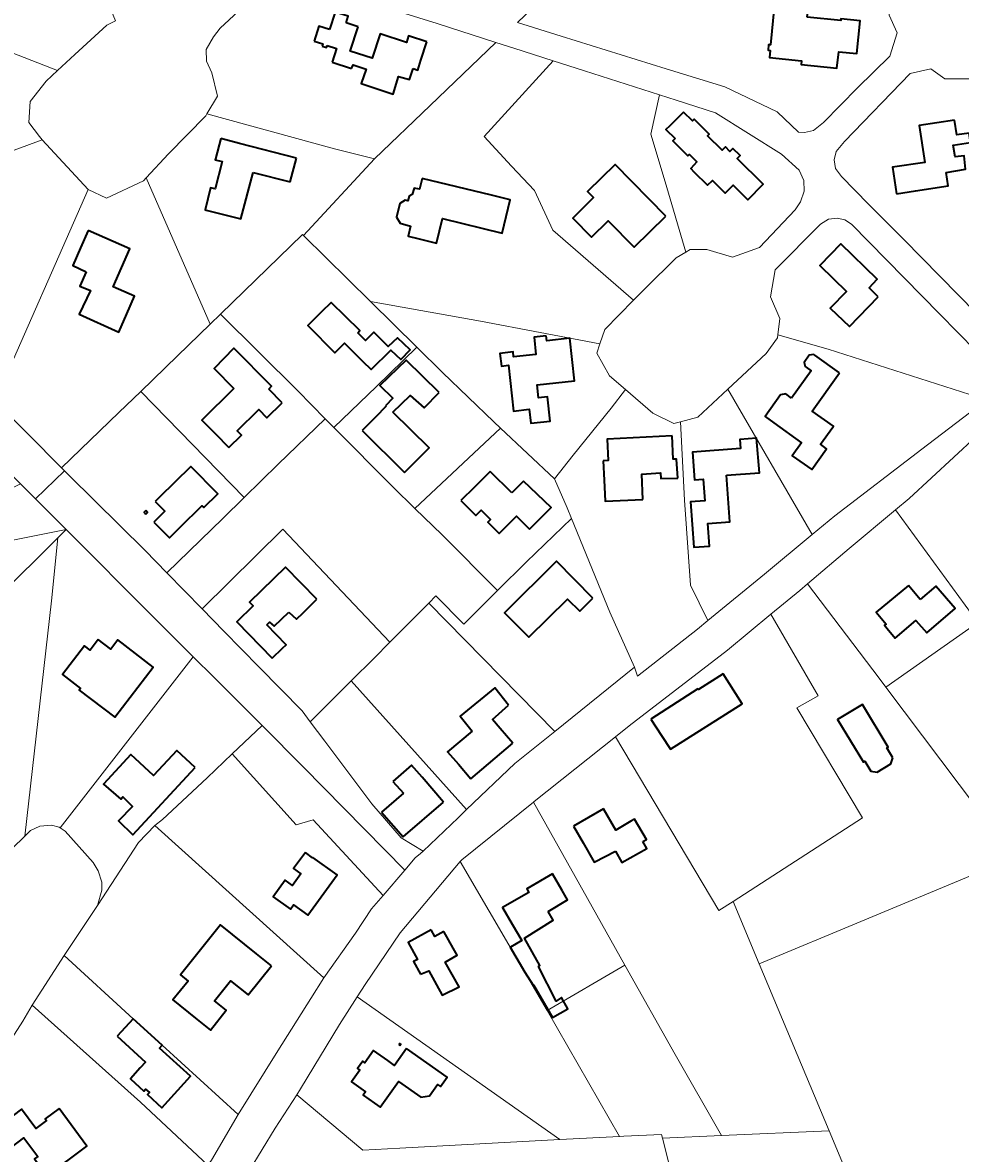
# Model space of a CAD drawing. Header units: metres. Extents: x 152747 to 157233, y 373738 to 378734.
# Tile 3 of 29: x 153740 to 153984, y 374339 to 374633. Entities that reach past the tile are written whole.
import ezdxf
from ezdxf.enums import TextEntityAlignment as Align

# ---------------------------------------------------------------- set-up
doc = ezdxf.new("R2010")
doc.units = ezdxf.units.M
for name, color, linetype, lineweight in [('B-XX-KG-GRENS_PERCEEL-GV', 150, 'Continuous', 18), ('B-XX-KG-GRENS_PERCEEL-S @ 0.001', 150, 'Continuous', 25), ('B-XX-OG-BEBOUWING-G', 7, 'Continuous', 35), ('B-XX-OG-BEBOUWING_HUISNUMMER-T18', 10, 'Continuous', 18), ('B-XX-OG-BEBOUWING_STRAATNAAM-T18', 10, 'Continuous', 18)]:
    doc.layers.add(name, color=color, linetype=linetype, lineweight=lineweight)
doc.styles.add('NLCS-ISO', font='NLCS-ISO.ttf', dxfattribs={"height": 1.8})
doc.styles.add('NLCS-ISO-M-T18', font='NLCS-ISO.ttf', dxfattribs={"height": 1.8})

# ---------------------------------------------------------------- blocks, each defined once
blk = doc.blocks.new('SKG-PERCEELNUMMER-SO')
at = {"layer": 'Defpoints'}
blk.add_point((0, 0), dxfattribs=at)
at = {"style": 'NLCS-ISO', "oblique": 10, "flags": 1}
blk.add_attdef('GEMEENTECODE', text='', height=1.8, dxfattribs=at).set_placement((0, 3), align=Align.MIDDLE_RIGHT)
at = {"style": 'NLCS-ISO', "oblique": 10}
blk.add_attdef('PERCEELNUMMER', text='', height=1.8, dxfattribs=at).set_placement((0, 0), align=Align.MIDDLE_CENTER)
at = {"style": 'NLCS-ISO', "oblique": 10, "flags": 1}
blk.add_attdef('SECTIE', text='', height=1.8, dxfattribs=at).set_placement((0, 2), align=Align.MIDDLE_LEFT)

msp = doc.modelspace()

# ---------------------------------------------------------------- linework, layer by layer
at = {"layer": 'B-XX-KG-GRENS_PERCEEL-GV'}
for points in [[(153704.404, 374638.003), (153748.9, 374620.609), (153753.417, 374624.817), (153761.704, 374632.419), (153763.981, 374633.574), (153759.464, 374644.44), (153759.912, 374644.664), (153757.039, 374650.483), (153756.967, 374650.447), (153747.73, 374672.666), (153744.759, 374678.247), (153739.71, 374673.23)], [(153877.729, 374642.11), (153876.341, 374640.766), (153868.424, 374633.132), (153879.748, 374629.522), (153907.042, 374621.11), (153922.318, 374616.374), (153935.948, 374609.872), (153941.464, 374604.594), (153942.998, 374604.546), (153945.39, 374605.042), (153947.987, 374607.11), (153956.813, 374616.137), (153965.171, 374624.385), (153967.112, 374630.425), (153965.003, 374634.979), (153964.924, 374637.394), (153888.753, 374652.778)], [(153787.687, 374609.331), (153820.889, 374600.295), (153831.296, 374597.639), (153845.699, 374611.527), (153862.76, 374627.954), (153847.52, 374632.821), (153825.965, 374639.585), (153813.827, 374643.546), (153805.901, 374643.808), (153800.498, 374640.38), (153791.186, 374631.646), (153789.43, 374629.39), (153787.482, 374626.11), (153787.567, 374623.038), (153788.992, 374620.035), (153790.475, 374614.002)], [(153668.745, 374602.477), (153668.397, 374601.174), (153668.356, 374600.006), (153669.189, 374598.728), (153669.275, 374598.538), (153686.573, 374581.229), (153720.688, 374593.652), (153744.925, 374602.645), (153744.183, 374603.448), (153741.435, 374607.115), (153741.743, 374612.601), (153745.933, 374617.844), (153748.9, 374620.609), (153704.404, 374638.003)], [(153877.713, 374623.16), (153867.437, 374626.46), (153862.76, 374627.954), (153845.699, 374611.527), (153831.296, 374597.639), (153812.821, 374577.74), (153830.212, 374560.613), (153858.795, 374555.451), (153889.85, 374549.555), (153891.107, 374553.348), (153898.609, 374560.967), (153877.605, 374579.168), (153872.81, 374589.471), (153866.895, 374595.758), (153859.802, 374603.522)], [(153905.341, 374614.33), (153885.87, 374620.541), (153877.713, 374623.16), (153859.802, 374603.522), (153866.895, 374595.758), (153872.81, 374589.471), (153877.605, 374579.168), (153898.609, 374560.967), (153901.676, 374564.082), (153909.687, 374571.93), (153912.142, 374573.446), (153906.798, 374591.738), (153903.092, 374604.116)], [(153990.159, 374594.368), (153990.17, 374596.739), (153989.68, 374620.742), (153986.411, 374618.544), (153986.355, 374618.506), (153979.449, 374618.474), (153975.83, 374621.048), (153970.477, 374619.816), (153953.44, 374602.214), (153951.224, 374599.545), (153950.711, 374597.416), (153951.082, 374595.127), (153952.641, 374593.05), (153959.622, 374585.936), (153968.824, 374576.746), (153987.647, 374557.608), (153991.487, 374553.89), (153990.831, 374561.973), (153990.132, 374588.449)], [(153905.341, 374614.33), (153903.092, 374604.116), (153906.798, 374591.738), (153912.142, 374573.446), (153913.274, 374574.145), (153917.612, 374574.132), (153924.3, 374572.123), (153931.346, 374574.67), (153940.625, 374584.404), (153942.011, 374586.486), (153942.891, 374589.268), (153942.813, 374592.044), (153941.605, 374594.705), (153937.051, 374598.849), (153919.882, 374609.598), (153909.702, 374612.938)], [(153771.965, 374592.728), (153788.56, 374554.697), (153791.229, 374557.297), (153812.523, 374578.034), (153812.821, 374577.74), (153831.296, 374597.639), (153820.889, 374600.295), (153787.687, 374609.331), (153787.414, 374608.874), (153777.722, 374598.937)], [(153668.745, 374602.477), (153667.096, 374600.774), (153665.787, 374599.422), (153657.292, 374591.111), (153658.646, 374591.683), (153660.415, 374591.57), (153660.958, 374591.535), (153664.711, 374587.822), (153707.819, 374544.483), (153712.364, 374539.965), (153733.024, 374519.431), (153739.254, 374513.201), (153743.181, 374509.275), (153750.713, 374516.603), (153749.961, 374517.357), (153732.611, 374534.758), (153724.881, 374542.51), (153702.06, 374565.682), (153686.573, 374581.229), (153669.275, 374598.538), (153669.189, 374598.728), (153668.356, 374600.006), (153668.397, 374601.174)], [(153686.573, 374581.229), (153702.06, 374565.682), (153724.881, 374542.51), (153732.611, 374534.758), (153756.888, 374589.687), (153744.925, 374602.645), (153720.688, 374593.652)], [(153732.611, 374534.758), (153749.961, 374517.357), (153764.856, 374531.741), (153770.508, 374537.198), (153780.109, 374546.468), (153788.56, 374554.697), (153771.965, 374592.728), (153771.224, 374591.929), (153761.586, 374587.497), (153756.888, 374589.687)], [(153990.347, 374535.077), (153995.733, 374539.352), (153987.59, 374547.653), (153978.105, 374557.385), (153955.248, 374580.697), (153953.486, 374581.863), (153951.523, 374582.301), (153949.291, 374582.027), (153947.163, 374580.737), (153935.368, 374568.806), (153934.14, 374561.834), (153936.562, 374556.217), (153936.102, 374551.906), (153949.185, 374548.175)], [(153812.821, 374577.74), (153812.523, 374578.034), (153791.229, 374557.297), (153811.332, 374537.361), (153818.478, 374530.146), (153820.735, 374527.867), (153831.785, 374538.495), (153842.3, 374548.708), (153830.212, 374560.613)], [(153896.479, 374537.705), (153892.34, 374541.265), (153889.065, 374547.183), (153889.85, 374549.555), (153858.795, 374555.451), (153830.212, 374560.613), (153842.3, 374548.708), (153848.942, 374542.167), (153862.287, 374529.292), (153864.046, 374527.641), (153878.045, 374514.499), (153882.884, 374520.705), (153892.784, 374532.89)], [(153791.229, 374557.297), (153788.56, 374554.697), (153780.109, 374546.468), (153770.508, 374537.198), (153797.412, 374509.656), (153806.265, 374518.336), (153818.478, 374530.146), (153811.332, 374537.361)], [(153945.012, 374500.014), (153950.866, 374504.88), (153973.473, 374522.218), (153989.521, 374534.421), (153990.347, 374535.077), (153949.185, 374548.175), (153936.102, 374551.906), (153936.025, 374551.187), (153933.044, 374547.072), (153923.094, 374537.833)], [(153842.3, 374548.708), (153831.785, 374538.495), (153820.735, 374527.867), (153836.121, 374512.331), (153841.768, 374506.834), (153864.046, 374527.641), (153862.287, 374529.292), (153848.942, 374542.167)], [(153898.842, 374465.574), (153899.656, 374463.206), (153915.207, 374475.481), (153917.922, 374477.7), (153913.349, 374486.844), (153911.822, 374508.96), (153910.768, 374529.32), (153909.062, 374528.85), (153903.601, 374531.578), (153896.479, 374537.705), (153892.784, 374532.89), (153882.884, 374520.705), (153878.045, 374514.499), (153881.339, 374507.008), (153882.475, 374504.218), (153892.397, 374479.863)], [(153945.012, 374500.014), (153923.094, 374537.833), (153915.257, 374530.556), (153910.768, 374529.32), (153911.822, 374508.96), (153913.349, 374486.844), (153917.922, 374477.7), (153932.603, 374489.699)], [(153750.713, 374516.603), (153751.922, 374515.39), (153771.64, 374495.88), (153777.314, 374490.086), (153791.843, 374504.196), (153797.412, 374509.656), (153770.508, 374537.198), (153764.856, 374531.741), (153749.961, 374517.357)], [(153777.314, 374490.086), (153786.456, 374480.749), (153807.445, 374501.411), (153835.267, 374472.07), (153845.352, 374482.199), (153847.244, 374484.099), (153854.458, 374476.713), (153863.273, 374485.494), (153848.871, 374499.92), (153841.768, 374506.834), (153836.121, 374512.331), (153820.735, 374527.867), (153818.478, 374530.146), (153806.265, 374518.336), (153797.412, 374509.656), (153791.843, 374504.196)], [(153966.631, 374506.413), (153988.058, 374477.135), (153964.168, 374460.355), (153997.465, 374416.137), (154049.086, 374437.962), (154057.374, 374441.458), (154019.476, 374493.44), (153992.682, 374530.006), (153987.631, 374525.482), (153970.177, 374509.386)], [(153882.475, 374504.218), (153881.339, 374507.008), (153878.045, 374514.499), (153864.046, 374527.641), (153841.768, 374506.834), (153848.871, 374499.92), (153863.273, 374485.494), (153870.745, 374492.938)], [(153777.314, 374490.086), (153771.64, 374495.88), (153751.922, 374515.39), (153750.713, 374516.603), (153743.181, 374509.275), (153746.075, 374506.381), (153751.131, 374501.307), (153773.728, 374478.633), (153784.179, 374468.263), (153789.593, 374462.89), (153802.034, 374450.4), (153812.824, 374439.566), (153839.108, 374412.835), (153841.836, 374416.041), (153843.262, 374417.102), (153843.915, 374417.73), (153838.179, 374421.247), (153830.576, 374430.079), (153818.383, 374446.292), (153814.572, 374451.374), (153812.436, 374454.223), (153801.33, 374465.587), (153792.144, 374474.94), (153786.456, 374480.749)], [(153657.707, 374485.892), (153657.583, 374485.804), (153657.807, 374485.377), (153658.206, 374483.437), (153658.102, 374482.834), (153751.131, 374501.307), (153746.075, 374506.381), (153743.181, 374509.275), (153739.254, 374513.201), (153704.951, 374496.042), (153690.955, 374493.278), (153685.234, 374498.825), (153679.734, 374504.131), (153675.623, 374499.975), (153671.541, 374495.776)], [(153964.168, 374460.355), (153988.058, 374477.135), (153966.631, 374506.413), (153954.664, 374496.38), (153943.774, 374487.201), (153962.395, 374462.709)], [(153898.842, 374465.574), (153892.397, 374479.863), (153882.475, 374504.218), (153870.745, 374492.938), (153863.273, 374485.494), (153854.458, 374476.713), (153847.244, 374484.099), (153845.352, 374482.199), (153878.094, 374448.859)], [(153748.976, 374499.172), (153751.131, 374501.307), (153658.102, 374482.834), (153657.871, 374481.491), (153657.314, 374479.331), (153655.783, 374477.247), (153650.664, 374472.297), (153685.27, 374436.664), (153705.723, 374456.549), (153717.663, 374468.157)], [(153740.394, 374421.639), (153741.911, 374423.113), (153744.324, 374424.261), (153747.294, 374424.499), (153749.313, 374423.968), (153749.555, 374423.812), (153784.179, 374468.263), (153773.728, 374478.633), (153751.131, 374501.307), (153748.976, 374499.172), (153747.292, 374482.831)], [(153786.456, 374480.749), (153792.144, 374474.94), (153801.33, 374465.587), (153812.436, 374454.223), (153814.572, 374451.374), (153825.187, 374461.978), (153831.155, 374467.94), (153835.267, 374472.07), (153807.445, 374501.411)], [(153740.394, 374421.639), (153747.292, 374482.831), (153748.976, 374499.172), (153717.663, 374468.157), (153705.723, 374456.549), (153732.439, 374413.65), (153737.067, 374418.408)], [(153943.774, 374487.201), (153941.789, 374485.528), (153934.273, 374479.297), (153946.556, 374458.131), (153941.021, 374455.022), (153958.052, 374426.377), (153924.456, 374404.671), (153931.269, 374388.463), (153986.149, 374411.352), (153997.465, 374416.137), (153964.168, 374460.355), (153962.395, 374462.709)], [(153878.094, 374448.859), (153845.352, 374482.199), (153835.267, 374472.07), (153831.155, 374467.94), (153825.187, 374461.978), (153855.198, 374428.546), (153867.738, 374440.516)], [(153893.904, 374447.476), (153920.777, 374402.294), (153924.456, 374404.671), (153958.052, 374426.377), (153941.021, 374455.022), (153946.556, 374458.131), (153934.273, 374479.297), (153923.038, 374469.984), (153897.478, 374450.319)], [(153802.034, 374450.4), (153789.593, 374462.89), (153784.179, 374468.263), (153749.555, 374423.812), (153750.843, 374422.982), (153758.131, 374414.795), (153759.432, 374412.61), (153760.375, 374409.689), (153760.451, 374407.591), (153759.324, 374403.636), (153769.966, 374420.012), (153774.192, 374424.388), (153776.157, 374425.942), (153787.805, 374436.806), (153794.286, 374442.998)], [(154125.07, 374469.791), (154108.686, 374463.101), (154103.438, 374460.887), (154080.359, 374451.153), (154057.374, 374441.458), (154049.086, 374437.962), (153997.465, 374416.137), (153986.149, 374411.352), (153931.269, 374388.463), (153949.398, 374345.031), (153977.278, 374278.24), (154001.416, 374220.587), (154008.965, 374202.474), (154018.948, 374178.52), (154042.782, 374188.367), (154104.115, 374213.708), (154165.173, 374238.827), (154115.719, 374354.087), (154105.278, 374378.419), (154158.675, 374398.369), (154148.848, 374419.214)], [(153855.198, 374428.546), (153825.187, 374461.978), (153814.572, 374451.374), (153818.383, 374446.292), (153830.576, 374430.079), (153838.179, 374421.247), (153843.915, 374417.73), (153852.973, 374426.422)], [(153833.507, 374406.251), (153839.108, 374412.835), (153812.824, 374439.566), (153802.034, 374450.4), (153794.286, 374442.998), (153810.891, 374424.621), (153815.303, 374425.9)], [(153893.904, 374447.476), (153872.75, 374430.642), (153872.586, 374430.51), (153887.825, 374403.263), (153896.32, 374388.141), (153909.381, 374364.888), (153921.408, 374343.83), (153949.398, 374345.031), (153931.269, 374388.463), (153924.456, 374404.671), (153920.777, 374402.294)], [(153774.192, 374424.388), (153818.079, 374384.856), (153826.33, 374396.395), (153830.526, 374402.747), (153833.507, 374406.251), (153815.303, 374425.9), (153810.891, 374424.621), (153794.286, 374442.998), (153787.805, 374436.806), (153776.157, 374425.942)], [(153896.32, 374388.141), (153887.825, 374403.263), (153872.586, 374430.51), (153853.95, 374415.504), (153853.571, 374415.054), (153876.132, 374376.326)], [(153818.079, 374384.856), (153774.192, 374424.388), (153769.966, 374420.012), (153759.324, 374403.636), (153750.65, 374390.627), (153768.528, 374374.2), (153776.089, 374367.288), (153795.808, 374349.331), (153806.179, 374365.831), (153814.728, 374379.49)], [(153876.132, 374376.326), (153853.571, 374415.054), (153837.958, 374396.51), (153828.812, 374383.118), (153826.759, 374379.89), (153879.4, 374342.765), (153894.965, 374343.579)], [(153787.942, 374336.177), (153788.921, 374337.468), (153795.808, 374349.331), (153776.089, 374367.288), (153768.528, 374374.2), (153750.65, 374390.627), (153742.27, 374377.689), (153770.437, 374352.547)], [(153896.32, 374388.141), (153876.132, 374376.326), (153894.965, 374343.579), (153896.075, 374343.637), (153905.835, 374344.147), (153906.08, 374343.173), (153921.408, 374343.83), (153909.381, 374364.888)], [(153826.759, 374379.89), (153822.163, 374372.662), (153812.019, 374355.933), (153811.043, 374354.425), (153828.273, 374340.062), (153837.821, 374340.59), (153879.4, 374342.765)], [(153787.942, 374336.177), (153770.437, 374352.547), (153742.27, 374377.689), (153739.888, 374373.537), (153725.528, 374351.311), (153716.566, 374337.852), (153715.518, 374335.42), (153715.276, 374332.616), (153715.733, 374330.409), (153717.235, 374327.929), (153720.791, 374324.145), (153737.757, 374306.694), (153749.388, 374294.828), (153751.266, 374294.324), (153753.42, 374294.498), (153755.383, 374294.684), (153766.508, 374308.819), (153776.239, 374320.747)], [(153879.4, 374342.765), (153837.821, 374340.59), (153828.273, 374340.062), (153811.043, 374354.425), (153805.453, 374345.791), (153798.711, 374334.696), (153795.87, 374330.353), (153807.201, 374320.323), (153806.933, 374313.542), (153811.198, 374309.11), (153827.119, 374292.562), (153835.35, 374284.037), (153848.732, 374270.177), (153852.423, 374271.597), (153876.302, 374272.353), (153885.607, 374274.541), (153921.262, 374282.926), (153906.08, 374343.173), (153905.835, 374344.147), (153896.075, 374343.637), (153894.965, 374343.579)], [(153949.398, 374345.031), (153921.408, 374343.83), (153906.08, 374343.173), (153921.262, 374282.926), (153928.883, 374257.015), (153941.105, 374215.36), (153946.071, 374199.02), (153951.725, 374180.419), (154008.965, 374202.474), (154001.416, 374220.587), (153977.278, 374278.24)]]:
    msp.add_lwpolyline(points, close=True, dxfattribs=at)
for points in [[(153763.981, 374633.574), (153761.704, 374632.419), (153753.417, 374624.817), (153748.9, 374620.609), (153745.933, 374617.844), (153741.743, 374612.601), (153741.435, 374607.115), (153744.183, 374603.448), (153744.925, 374602.645), (153756.888, 374589.687), (153761.586, 374587.497), (153771.224, 374591.929), (153771.965, 374592.728), (153777.722, 374598.937), (153787.414, 374608.874), (153787.687, 374609.331), (153790.475, 374614.002), (153788.992, 374620.035), (153787.567, 374623.038), (153787.482, 374626.11), (153789.43, 374629.39), (153791.186, 374631.646), (153800.498, 374640.38)], [(153825.965, 374639.585), (153847.52, 374632.821), (153862.76, 374627.954), (153867.437, 374626.46), (153877.713, 374623.16), (153885.87, 374620.541), (153905.341, 374614.33), (153909.702, 374612.938), (153919.882, 374609.598), (153937.051, 374598.849), (153941.605, 374594.705), (153942.813, 374592.044), (153942.891, 374589.268), (153942.011, 374586.486), (153940.625, 374584.404), (153931.346, 374574.67), (153924.3, 374572.123), (153917.612, 374574.132), (153913.274, 374574.145), (153912.142, 374573.446), (153909.687, 374571.93), (153901.676, 374564.082), (153898.609, 374560.967), (153891.107, 374553.348), (153889.85, 374549.555), (153889.065, 374547.183), (153892.34, 374541.265), (153896.479, 374537.705), (153903.601, 374531.578), (153909.062, 374528.85), (153910.768, 374529.32), (153915.257, 374530.556), (153923.094, 374537.833), (153933.044, 374547.072), (153936.025, 374551.187), (153936.102, 374551.906), (153936.562, 374556.217), (153934.14, 374561.834), (153935.368, 374568.806), (153947.163, 374580.737), (153949.291, 374582.027), (153951.523, 374582.301), (153953.486, 374581.863), (153955.248, 374580.697), (153978.105, 374557.385), (153987.59, 374547.653)], [(153965.003, 374634.979), (153967.112, 374630.425), (153965.171, 374624.385), (153956.813, 374616.137), (153947.987, 374607.11), (153945.39, 374605.042), (153942.998, 374604.546), (153941.464, 374604.594), (153935.948, 374609.872), (153922.318, 374616.374), (153907.042, 374621.11), (153879.748, 374629.522), (153868.424, 374633.132)], [(153987.647, 374557.608), (153968.824, 374576.746), (153959.622, 374585.936), (153952.641, 374593.05), (153951.082, 374595.127), (153950.711, 374597.416), (153951.224, 374599.545), (153953.44, 374602.214), (153970.477, 374619.816), (153975.83, 374621.048), (153979.449, 374618.474), (153986.355, 374618.506)], [(153989.521, 374534.421), (153973.473, 374522.218), (153950.866, 374504.88), (153945.012, 374500.014), (153932.603, 374489.699), (153917.922, 374477.7), (153915.207, 374475.481), (153899.656, 374463.206), (153898.842, 374465.574), (153878.094, 374448.859), (153867.738, 374440.516), (153855.198, 374428.546), (153852.973, 374426.422), (153843.915, 374417.73), (153843.262, 374417.102), (153841.836, 374416.041), (153839.108, 374412.835), (153833.507, 374406.251), (153830.526, 374402.747), (153826.33, 374396.395), (153818.079, 374384.856), (153814.728, 374379.49), (153806.179, 374365.831), (153795.808, 374349.331), (153788.921, 374337.468)], [(153798.711, 374334.696), (153805.453, 374345.791), (153811.043, 374354.425), (153812.019, 374355.933), (153822.163, 374372.662), (153826.759, 374379.89), (153828.812, 374383.118), (153837.958, 374396.51), (153853.571, 374415.054), (153853.95, 374415.504), (153872.586, 374430.51), (153872.75, 374430.642), (153893.904, 374447.476), (153897.478, 374450.319), (153923.038, 374469.984), (153934.273, 374479.297), (153941.789, 374485.528), (153943.774, 374487.201), (153954.664, 374496.38), (153966.631, 374506.413), (153970.177, 374509.386), (153987.631, 374525.482)], [(153725.528, 374351.311), (153739.888, 374373.537), (153742.27, 374377.689), (153750.65, 374390.627), (153759.324, 374403.636), (153760.451, 374407.591), (153760.375, 374409.689), (153759.432, 374412.61), (153758.131, 374414.795), (153750.843, 374422.982), (153749.555, 374423.812), (153749.313, 374423.968), (153747.294, 374424.499), (153744.324, 374424.261), (153741.911, 374423.113), (153740.394, 374421.639), (153737.067, 374418.408)]]:
    msp.add_lwpolyline(points, dxfattribs=at)
at = {"layer": 'B-XX-OG-BEBOUWING-G'}
for points in [[(153823.872, 374633.03), (153824.421, 374634.714), (153821.015, 374635.816), (153819.539, 374631.291)], [(153819.539, 374631.291), (153816.837, 374632.165), (153815.566, 374628.267)], [(153827, 374632.01), (153823.872, 374633.03)], [(153844.894, 374628.069), (153840.111, 374629.625), (153839.557, 374627.923), (153832.71, 374630.15), (153830.641, 374623.808), (153824.947, 374625.663), (153827, 374632.01)], [(153815.566, 374628.267), (153817.85, 374627.528), (153817.676, 374626.996)], [(153817.676, 374626.996), (153818.778, 374626.639), (153818.951, 374627.172)], [(153818.951, 374627.172), (153821.435, 374626.368), (153820.263, 374622.771)], [(153841.304, 374621.143), (153842.516, 374620.761), (153843.347, 374623.314), (153844.894, 374628.069)], [(153820.263, 374622.771), (153825.317, 374621.161)], [(153825.317, 374621.161), (153825.767, 374622.151), (153829.066, 374620.976), (153827.811, 374617.26), (153836.082, 374614.497), (153837.522, 374619.05), (153840.392, 374618.263), (153841.304, 374621.143)], [(153911.583, 374609.849), (153907.932, 374606.192), (153907.002, 374605.261), (153909.378, 374602.952)], [(153914.29, 374594.33), (153917.828, 374590.798), (153919.107, 374592.079), (153922.44, 374588.751), (153924.487, 374590.805), (153928.248, 374587.057), (153932.23, 374591.052), (153925.515, 374597.744), (153926.277, 374598.509), (153924.407, 374600.372), (153923.645, 374599.607), (153922.49, 374600.77), (153921.628, 374599.906), (153917.848, 374603.678), (153918.258, 374604.089), (153914.358, 374607.981), (153913.907, 374607.529), (153911.583, 374609.849)], [(153982, 374607.75), (153972.79, 374606.339), (153974.25, 374596.759), (153965.89, 374595.479), (153966.94, 374588.619)], [(153986.162, 374601.96), (153985.79, 374604.381), (153982.6, 374603.89), (153982, 374607.75)], [(153791.325, 374602.937), (153789.965, 374597.67), (153789.901, 374597.424), (153791.673, 374596.976), (153789.839, 374589.851), (153788.652, 374590.135), (153787.221, 374584.423), (153787.493, 374584.356)], [(153810.958, 374597.868), (153796.166, 374601.687), (153791.325, 374602.937)], [(153909.378, 374602.952), (153908.827, 374602.317), (153912.659, 374598.457), (153913.12, 374598.781), (153915.052, 374596.904), (153913.471, 374595.147), (153914.29, 374594.33)], [(153979.801, 374594.146), (153984.841, 374594.986), (153984.473, 374598.496), (153982.195, 374598.198), (153981.669, 374601.241), (153986.162, 374601.96)], [(153809.327, 374591.727), (153810.958, 374597.868)], [(153787.493, 374584.356), (153792.347, 374583.158), (153796.562, 374582.118), (153799.735, 374594.13)], [(153799.735, 374594.13), (153809.327, 374591.727)], [(153966.94, 374588.619), (153971.85, 374589.365), (153980.307, 374590.648), (153979.801, 374594.146)], [(153843.659, 374592.528), (153842.971, 374589.782), (153841.578, 374590.041), (153841.081, 374588.408), (153840.318, 374587.948), (153839.944, 374586.759), (153839.253, 374586.917), (153837.887, 374586.046), (153836.995, 374582.556), (153837.949, 374580.979), (153840.606, 374580.191), (153839.996, 374577.579), (153842.54, 374576.969)], [(153861.66, 374588.199), (153843.659, 374592.528)], [(153842.54, 374576.969), (153847.41, 374575.799), (153848.93, 374582.13), (153864.45, 374578.399), (153866.52, 374587.03), (153861.66, 374588.199)], [(153756.87, 374579.058), (153754.861, 374574.505), (153752.835, 374569.915), (153756.364, 374568.282)], [(153766.9, 374557.411), (153768.92, 374561.991), (153763.36, 374564.439), (153767.71, 374574.268), (153756.87, 374579.058)], [(153756.364, 374568.282), (153754.669, 374564.55), (153757.438, 374563.42), (153754.493, 374557.305), (153764.798, 374552.646), (153766.9, 374557.411)], [(153826.92, 374552.479), (153827.447, 374553.05), (153820.001, 374560.355), (153817.49, 374557.901)], [(153817.49, 374557.901), (153813.93, 374554.391), (153820.97, 374547.251), (153823.49, 374549.771), (153828.15, 374545.081)], [(153828.15, 374545.081), (153830.371, 374542.923), (153835.478, 374547.977), (153838.084, 374545.552), (153840.531, 374548.077), (153837.267, 374551.152), (153834.804, 374548.929), (153831.11, 374552.624), (153828.908, 374550.472), (153826.92, 374552.479)], [(153803.77, 374537.821), (153804.534, 374538.576), (153794.723, 374548.437), (153789.584, 374543.203), (153794.713, 374538.01)], [(153945.71, 374546.641), (153945.475, 374546.796), (153944.254, 374546.647), (153942.953, 374544.779), (153943.193, 374543.725), (153943.48, 374543.511)], [(153952.14, 374542.051), (153945.71, 374546.641)], [(153848.093, 374536.95), (153839.48, 374545.38), (153832.684, 374538.774), (153836.026, 374535.45), (153834.101, 374533.484)], [(153943.48, 374543.511), (153944.75, 374542.611), (153939.662, 374535.49)], [(153935.06, 374529.051), (153942.26, 374523.901), (153939.85, 374520.511), (153944.9, 374516.901), (153948.77, 374522.321), (153947.15, 374523.481), (153950.35, 374527.961), (153950.515, 374528.192), (153945.04, 374532.101), (153952.14, 374542.051)], [(153794.713, 374538.01), (153786.398, 374529.733), (153789.91, 374526.201), (153793.44, 374522.651)], [(153807.28, 374534.271), (153803.77, 374537.821)], [(153836.018, 374531.877), (153840.504, 374536.159), (153844.189, 374532.922), (153848.093, 374536.95)], [(153939.662, 374535.49), (153938.131, 374536.584), (153936.741, 374536.304), (153932.783, 374530.678), (153935.06, 374529.051)], [(153793.44, 374522.651), (153796.68, 374525.881), (153795.62, 374526.961), (153801.22, 374532.501), (153803.32, 374530.341), (153807.28, 374534.271)], [(153834.101, 374533.484), (153834.251, 374533.324), (153831.58, 374530.631), (153828.06, 374527.081)], [(153839.06, 374516.161), (153842.58, 374519.711), (153845.451, 374522.607), (153836.018, 374531.877)], [(153828.06, 374527.081), (153839.06, 374516.161)], [(153908.6, 374525.651), (153891.71, 374524.801), (153891.99, 374519.251), (153890.69, 374519.191)], [(153910.083, 374514.657), (153909.79, 374519.641), (153908.92, 374519.601), (153908.6, 374525.651)], [(153780.8, 374501.991), (153786.39, 374507.511), (153786.89, 374507.021), (153790.55, 374510.621), (153783.52, 374517.741), (153775.31, 374509.641)], [(153890.69, 374519.191), (153890.94, 374514.191), (153891.214, 374508.704), (153901.029, 374509.147)], [(153861.344, 374516.459), (153857.248, 374512.382), (153853.704, 374508.855)], [(153866.991, 374510.853), (153861.344, 374516.459)], [(153901.029, 374509.147), (153900.7, 374515.72), (153905.576, 374516.034), (153905.677, 374514.572), (153910.083, 374514.657)], [(153870.028, 374513.933), (153866.991, 374510.853)], [(153871.511, 374501.411), (153875.054, 374504.938), (153877.146, 374507.021), (153870.028, 374513.933)], [(153774.29, 374508.65), (153776.807, 374506.101), (153773.946, 374503.276)], [(153775.31, 374509.641), (153774.29, 374508.65)], [(153853.704, 374508.855), (153857.583, 374504.957), (153858.989, 374506.356), (153861.405, 374503.929), (153860.704, 374503.231), (153863.635, 374500.285), (153868.155, 374504.783), (153871.511, 374501.411)], [(153771.822, 374506.252), (153771.41, 374505.845), (153771.881, 374505.368)], [(153771.881, 374505.368), (153772.293, 374505.775), (153771.822, 374506.252)], [(153773.946, 374503.276), (153777.972, 374499.199), (153780.8, 374501.991)], [(153816.29, 374483.21), (153808.11, 374491.59), (153798.81, 374482.45), (153799.72, 374481.52), (153795.47, 374477.36), (153804.66, 374467.86)], [(153970.07, 374486.8), (153961.66, 374479.85), (153964.22, 374476.76), (153963.83, 374476.44), (153964.5, 374475.62)], [(153964.5, 374475.62), (153966.584, 374473.068), (153971.962, 374477.727), (153974.806, 374474.444), (153982.163, 374480.818), (153977.128, 374486.63), (153973.101, 374483.141)], [(153973.101, 374483.141), (153970.07, 374486.8)], [(153809.005, 374479.899), (153810.973, 374478.012), (153812.72, 374479.72), (153816.29, 374483.21)], [(153803.285, 374476.569), (153803.997, 374477.254), (153805.222, 374476.184), (153809.005, 374479.899)], [(153804.66, 374467.86), (153807.371, 374470.491), (153808.312, 374471.405), (153803.285, 374476.569)], [(153903.12, 374452.03), (153905.85, 374447.84), (153908.169, 374444.28), (153926.776, 374456.032), (153924.53, 374459.59), (153921.86, 374463.82)], [(153921.86, 374463.82), (153915.43, 374459.761), (153915.31, 374459.95), (153903.12, 374452.03)], [(153866.101, 374455.649), (153862.497, 374460.178), (153853.54, 374452.798), (153856.655, 374448.944)], [(153867.2, 374445.8), (153863.95, 374449.621), (153861.945, 374451.98), (153866.101, 374455.649)], [(153856.655, 374448.944), (153850.282, 374443.602), (153853.08, 374440.32), (153856.32, 374436.52)], [(153856.32, 374436.52), (153867.2, 374445.8)], [(153849.2, 374430.45), (153843.63, 374436.95), (153840.927, 374440.104), (153835.99, 374435.882)], [(153835.99, 374435.882), (153838.795, 374432.806)], [(153838.795, 374432.806), (153833.07, 374427.9)], [(153838.69, 374421.45), (153849.2, 374430.45)], [(153833.07, 374427.9), (153838.69, 374421.45)], [(153890.736, 374428.721), (153882.951, 374424.211)], [(153897.916, 374425.53), (153893.945, 374423.205), (153890.736, 374428.721)], [(153900.998, 374420.266), (153901.911, 374420.801), (153898.829, 374426.065), (153897.916, 374425.53)], [(153882.951, 374424.211), (153885.457, 374419.885), (153888.363, 374414.868), (153893.874, 374417.761)], [(153893.874, 374417.761), (153895.58, 374414.788), (153902.069, 374418.435), (153900.998, 374420.266)], [(153877.51, 374411.87), (153870.83, 374407.98), (153871.37, 374407.03), (153864.56, 374403.09), (153867.06, 374398.771)], [(153876.369, 374402.037), (153881.451, 374405.072), (153880.02, 374407.54), (153877.51, 374411.87)], [(153872.602, 374382.971), (153877.519, 374374.497), (153881.485, 374376.779), (153879.9, 374379.717), (153878.485, 374378.722), (153873.892, 374387.786), (153874.264, 374388.066), (153870.207, 374395.142), (153877.716, 374399.787), (153876.369, 374402.037)], [(153800.613, 374391.091), (153791.246, 374398.616), (153780.863, 374385.562), (153782.811, 374383.968), (153778.833, 374379.089), (153784.73, 374374.36)], [(153846, 374397.261), (153840.04, 374393.981), (153842.45, 374389.61), (153841.41, 374389.04), (153843.189, 374385.816)], [(153843.189, 374385.816), (153845.361, 374386.648), (153848.838, 374380.306), (153853.228, 374382.486), (153849.652, 374388.894), (153852.753, 374390.744), (153851.75, 374392.53), (153849.3, 374396.89)], [(153849.3, 374396.89), (153846.94, 374395.56), (153846, 374397.261)], [(153867.06, 374398.771), (153869.528, 374394.504), (153866.611, 374392.801), (153866.566, 374392.775)], [(153804.511, 374387.959), (153800.613, 374391.091)], [(153866.566, 374392.775), (153870.337, 374386.256), (153872.497, 374382.91)], [(153784.73, 374374.36), (153788.62, 374371.24), (153792.74, 374376.38), (153789.65, 374378.84), (153793.84, 374384.07), (153798.43, 374380.39), (153804.511, 374387.959)], [(153872.497, 374382.91), (153872.602, 374382.971)], [(153770.371, 374361.415), (153767.82, 374358.609), (153771.299, 374355.408), (153771.768, 374355.919), (153772.762, 374355.015), (153772.287, 374354.499), (153776.011, 374351.073), (153783.434, 374359.233), (153775.42, 374366.548), (153776.089, 374367.288), (153768.528, 374374.2), (153764.354, 374369.634)], [(153764.354, 374369.634), (153771.729, 374362.908), (153770.371, 374361.415)], [(153837.859, 374367.248), (153838.084, 374367.567), (153837.822, 374367.751), (153837.598, 374367.432)], [(153837.598, 374367.432), (153837.859, 374367.248)], [(153834.705, 374363.329), (153831.019, 374365.928), (153828.777, 374362.747), (153828.221, 374363.139), (153826.891, 374361.251), (153827.447, 374360.859), (153825.269, 374357.769), (153828.938, 374355.189), (153828.35, 374354.358), (153832.77, 374351.24), (153837.465, 374357.912), (153843.337, 374353.78), (153845.566, 374354.168), (153847.626, 374357.096), (153848.403, 374356.549), (153850.159, 374359.043), (153839.59, 374366.48)], [(153839.59, 374366.48), (153836.48, 374362.078), (153834.705, 374363.329)]]:
    msp.add_lwpolyline(points, dxfattribs=at)
for points in [[(153943.749, 374634.518), (153943.918, 374636.149), (153935.165, 374637.056), (153934.153, 374627.288), (153933.686, 374627.336), (153933.539, 374625.924), (153934.086, 374625.867), (153933.897, 374624.037), (153942.222, 374623.175), (153942.12, 374622.19), (153951.45, 374621.223), (153951.895, 374625.52), (153956.63, 374625.03), (153957.491, 374633.537), (153952.468, 374634.057), (153952.423, 374633.619)], [(153907, 374582.808), (153893.8, 374596.229), (153886.63, 374589.171), (153888.17, 374587.599), (153882.77, 374582.288), (153887.64, 374577.34), (153891.97, 374581.59), (153898.74, 374574.691)], [(153962.19, 374561.79), (153959.78, 374564.139), (153961.94, 374566.361), (153952.45, 374575.599), (153946.96, 374569.989), (153953.92, 374563.241), (153949.69, 374558.881), (153954.67, 374554.071)], [(153875.92, 374551.701), (153872.73, 374551.351), (153873.226, 374546.828), (153867.411, 374546.19), (153867.269, 374547.482), (153863.87, 374547.109), (153864.23, 374543.829), (153866.108, 374544.035), (153867.414, 374532.136), (153871.505, 374532.585), (153871.9, 374528.987), (153876.88, 374529.533), (153876.194, 374535.785), (153873.888, 374535.532), (153873.518, 374538.902), (153883.26, 374539.971), (153882.03, 374551.041), (153876.06, 374550.381)], [(153922.75, 374515.451), (153931.28, 374516.081), (153930.55, 374525.041), (153926.17, 374524.691), (153926.35, 374522.391), (153913.89, 374521.451), (153914.43, 374514.261), (153916.68, 374514.421), (153917.09, 374508.831), (153913.35, 374508.551), (153914.23, 374496.721), (153918.34, 374497.03), (153917.91, 374502.941), (153923.64, 374503.371)], [(153888.04, 374483.491), (153878.56, 374493.07), (153865.04, 374479.72), (153871.39, 374473.33), (153881.43, 374483.28), (153884.6, 374480.08)], [(153759.47, 374472.77), (153757.36, 374470.021), (153755.89, 374471.14), (153750.16, 374463.63), (153754.86, 374460.03), (153754.53, 374459.6), (153763.78, 374452.53), (153773.77, 374465.59), (153764.55, 374472.63), (153762.74, 374470.27)], [(153965.994, 374441.997), (153964.439, 374444.563), (153964.782, 374444.77), (153958.05, 374455.88), (153951.63, 374451.99), (153958.359, 374440.879), (153958.709, 374441.091), (153960.269, 374438.517), (153961.906, 374438.304), (153965.413, 374440.429)], [(153784.659, 374439.449), (153779.859, 374443.909), (153773.819, 374437.4), (153767.979, 374442.83), (153760.879, 374435.189), (153765.34, 374431.251), (153765.889, 374431.839), (153768.389, 374429.39), (153764.729, 374425.66), (153768.46, 374422.02)], [(153813.295, 374417.429), (153810.245, 374413.23), (153812.139, 374411.855), (153809.958, 374408.853), (153808.065, 374410.228), (153804.933, 374405.916), (153809.407, 374402.666), (153810.236, 374403.807), (153813.95, 374401.11), (153821.54, 374411.56), (153815.25, 374416.13), (153815.178, 374416.022)], [(153749.28, 374350.828), (153745.689, 374348.16), (153745.989, 374347.759), (153743.231, 374345.699), (153739.52, 374350.679), (153728.179, 374342.149), (153731.985, 374337.095), (153740.11, 374343.218), (153743.751, 374338.389), (153742.898, 374337.75), (153746.209, 374333.35), (153756.539, 374341.06)]]:
    msp.add_lwpolyline(points, close=True, dxfattribs=at)

# ---------------------------------------------------------------- block references
at = {"layer": 'B-XX-KG-GRENS_PERCEEL-S @ 0.001', "xscale": 0.001, "yscale": 0.001, "zscale": 0.001}
for p, values in [((153810.57, 374625.298), {'PERCEELNUMMER': '529'}), ((153927.726, 374609.465), {'PERCEELNUMMER': '547'}), ((153886.756, 374602.467), {'PERCEELNUMMER': '533'}), ((153928.798, 374585.317), {'PERCEELNUMMER': '534'}), ((153793.433, 374579.208), {'PERCEELNUMMER': '530'}), ((153977.897, 374581.119), {'PERCEELNUMMER': '542'}), ((153871.071, 374566.246), {'PERCEELNUMMER': '532'}), ((153806.638, 374556.781), {'PERCEELNUMMER': '733'}), ((153971.707, 374552.966), {'PERCEELNUMMER': '543'}), ((153757.881, 374542.825), {'PERCEELNUMMER': '523'}), ((153784.08, 374537.084), {'PERCEELNUMMER': '732'}), ((153847.079, 374530.224), {'PERCEELNUMMER': '734'}), ((153964.747, 374530.575), {'PERCEELNUMMER': '544'}), ((153878.408, 374523.627), {'PERCEELNUMMER': '531'}), ((153768.555, 374517.195), {'PERCEELNUMMER': '731'}), ((153866.702, 374517.337), {'PERCEELNUMMER': '735'}), ((153823.667, 374504.85), {'PERCEELNUMMER': '739'}), ((153925.435, 374501.064), {'PERCEELNUMMER': '545'}), ((153897.543, 374497.436), {'PERCEELNUMMER': '546'}), ((153959.055, 374488.7), {'PERCEELNUMMER': '836'}), ((153790.863, 374469.11), {'PERCEELNUMMER': '393'}), ((153815.855, 374469.114), {'PERCEELNUMMER': '738'}), ((153884.062, 374468.924), {'PERCEELNUMMER': '821'}), ((153848.496, 374461.088), {'PERCEELNUMMER': '820'}), ((153784.522, 374450.663), {'PERCEELNUMMER': '655'}), ((153883.512, 374446.882), {'PERCEELNUMMER': '455'}), ((153752.895, 374444.886), {'PERCEELNUMMER': '654'}), ((153829.169, 374443.114), {'PERCEELNUMMER': '737'}), ((153929.568, 374432.825), {'PERCEELNUMMER': '12'}), ((153813.668, 374430.561), {'PERCEELNUMMER': '656'}), ((153969.601, 374421.497), {'PERCEELNUMMER': '763'}), ((153804.661, 374415.904), {'PERCEELNUMMER': '657'}), ((153867.256, 374416.172), {'PERCEELNUMMER': '398'}), ((153770.32, 374395.106), {'PERCEELNUMMER': '1047'}), ((153916.509, 374381.586), {'PERCEELNUMMER': '762'}), ((153762.486, 374370.107), {'PERCEELNUMMER': '660'}), ((153828.739, 374371.327), {'PERCEELNUMMER': '815'}), ((153863.295, 374370.316), {'PERCEELNUMMER': '816'}), ((153896.095, 374366.829), {'PERCEELNUMMER': '761'})]:
    msp.add_blockref('SKG-PERCEELNUMMER-SO', p, dxfattribs=at).add_auto_attribs(values)

# ---------------------------------------------------------------- texts
at = {"layer": 'B-XX-OG-BEBOUWING_HUISNUMMER-T18', "style": 'NLCS-ISO-M-T18'}
for s, rotation, p in [('16', 342.003, (153835.661, 374625.904)), ('8', 354.001, (153954.111, 374628.404)), ('1', 8.995, (153977.898, 374603.959)), ('17', 45, (153918.778, 374598.392)), ('15', 346.003, (153792.732, 374593.387)), ('19', 347.005, (153862.087, 374581.752)), ('18', 45, (153900.364, 374578.908)), ('14', 335.993, (153761.494, 374573.6)), ('24', 316.003, (153951.526, 374572.058)), ('5', 45, (153819.044, 374552.281)), ('20', 5.999, (153879.542, 374544.537)), ('23', 324.007, (153941.816, 374535.396)), ('6', 45, (153796.465, 374530.433)), ('4', 45, (153835.131, 374523.096)), ('21', 3.002, (153900.825, 374522.129)), ('22', 3.999, (153921.04, 374518.861)), ('3', 45, (153861.78, 374506.609)), ('1', 45, (153805.675, 374484.812)), ('2', 45, (153874.145, 374484.316)), ('4', 39.998, (153968.017, 374481.046)), ('4', 323.004, (153759.587, 374458.092)), ('5', 32.997, (153913.281, 374454.943)), ('4a', 31.003, (153957.047, 374451.62)), ('5a', 39.998, (153858.964, 374441.247)), ('3', 316.003, (153767.816, 374432.572)), ('7', 40.995, (153842.053, 374426.795)), ('5b', 30, (153889.005, 374424.108)), ('9', 324.001, (153814.267, 374406.385)), ('6', 30, (153869.711, 374402.461)), ('11', 320.999, (153788.516, 374382.198)), ('8a', 325.004, (153830.059, 374361.416)), ('12', 317.996, (153776.283, 374355.951)), ('1', 37.002, (153746.505, 374344.242))]:
    msp.add_text(s, height=0.0018, rotation=rotation, dxfattribs=at).set_placement(p, align=Align.MIDDLE_CENTER)
for s, p in [('7', (153783.264, 374507.19)), ('8', (153846.29, 374388.159))]:
    msp.add_text(s, height=0.0018, dxfattribs=at).set_placement(p, align=Align.MIDDLE_CENTER)
at = {"layer": 'B-XX-OG-BEBOUWING_STRAATNAAM-T18', "style": 'NLCS-ISO-M-T18'}
for s, rotation, p in [('Leeuweriklaan', 314.696, (153966.024, 374573.629)), ('Nachtegaallaan', 44.805, (153790.964, 374493.599)), ('De Beemd', 314.599, (153800.358, 374457.582)), ('De Beemd', 314.599, (153800.358, 374457.582)), ('De Beemd', 314.599, (153800.358, 374457.582)), ('Hobbel', 40.703, (153884.116, 374445.367)), ('Hobbel', 40.703, (153884.116, 374445.367)), ('Hobbel', 40.703, (153884.116, 374445.367)), ('Hobbel', 40.703, (153884.116, 374445.367))]:
    msp.add_text(s, height=0.0018, rotation=rotation, dxfattribs=at).set_placement(p, align=Align.MIDDLE_CENTER)

doc.saveas('drawing.dxf')
